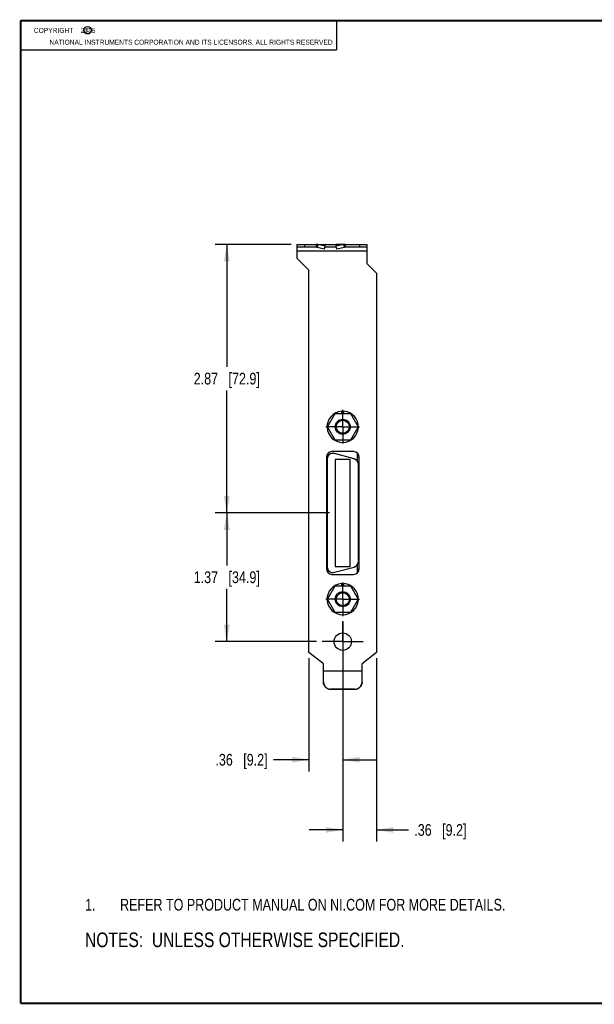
# Model space of a CAD drawing. Header units: inches. Extents: x 0.2 to 16.8, y 0.1 to 10.8.
# Tile 1 of 10: x 0.2 to 6.4, y 0.2 to 10.8. Entities that reach past the tile are written whole.
import ezdxf

# ---------------------------------------------------------------- set-up
doc = ezdxf.new("R2010")
doc.units = ezdxf.units.IN
doc.header["$LTSCALE"] = 0.935
doc.header["$MEASUREMENT"] = 0
doc.linetypes.add('CENTER', pattern=[0.6, 0.375, -0.075, 0.075, -0.075])
doc.layers.get('0').update_dxf_attribs({"linetype": 'CONTINUOUS'})
for name, color, linetype in [('DEFAULT_1', 7, 'CENTER'), ('DETAIL', 7, 'CONTINUOUS'), ('DIMENSIONS', 7, 'CONTINUOUS')]:
    doc.layers.add(name, color=color, linetype=linetype)
doc.styles.get("Standard").update_dxf_attribs({"font": 'txt', "width": 0.8})
doc.dimstyles.new('DIMSTYLE_1', dxfattribs={"dimtxt": 0.125, "dimasz": 0.18, "dimexe": 0.125, "dimexo": 0.0625, "dimgap": 0.0625, "dimtad": 0, "dimtih": 1, "dimtoh": 1, "dimzin": 4, "dimdsep": 46, "dimtxsty": 'STANDARD', "dimblk": '_FILLED', "dimblk1": '_FILLED', "dimblk2": '_FILLED', "dimcen": 0.09, "dimadec": 0, "dimazin": 0, "dimtp": 0.001, "dimtm": 0.001, "dimtfac": 1, "dimtofl": 0, "dimtmove": 0, "dimatfit": 3, "dimldrblk": '_FILLED', "dimfxl": 1, "dimtolj": 1, "dimtzin": 4, "dimarcsym": 0})

# ---------------------------------------------------------------- blocks, each defined once
blk = doc.blocks.new('CUSTOM_NOTE_BL0', base_point=(3.675, 1.312))
at = {"color": 2, "linetype": 'CONTINUOUS', "width": 0.8}
for s, p in [('1.', (0.938, 1.25)), ('REFER TO PRODUCT MANUAL ON NI.COM FOR MORE DETAILS.', (1.312, 1.25))]:
    blk.add_text(s, height=0.125, dxfattribs=at).set_placement(p)
blk = doc.blocks.new('_FILLED')
at = {"color": 0, "linetype": 'BYBLOCK'}
blk.add_solid([(0, 0), (-1, 0.174), (-1, -0.174)], dxfattribs=at)
blk = doc.blocks.new('*D0')
at = {"layer": 'DIMENSIONS', "color": 2, "linetype": 'CONTINUOUS'}
for p, q in [((3.139, 8.368), (2.327, 8.368)), ((2.452, 8.368), (2.452, 7.058)), ((2.452, 5.498), (2.452, 6.808)), ((3.548, 5.498), (2.327, 5.498))]:
    blk.add_line(p, q, dxfattribs=at)
at = {"layer": 'DIMENSIONS', "color": 2, "linetype": 'CONTINUOUS', "xscale": 0.18, "yscale": 0.18, "zscale": 0.18}
for p, rotation in [((2.452, 8.368), 90), ((2.452, 5.498), 270)]:
    blk.add_blockref('_FILLED', p, dxfattribs=dict(at, rotation=rotation))
at = {"layer": 'DIMENSIONS', "color": 2, "linetype": 'CONTINUOUS', "insert": (2.452, 6.996), "char_height": 0.125, "width": 1.125, "attachment_point": 2, "line_spacing_factor": 0.9}
blk.add_mtext('2.87{\\Ftxt.shx;\\W1.000000;\\H0.125000; }[72.9]', dxfattribs=at)
blk = doc.blocks.new('*D1')
at = {"layer": 'DIMENSIONS', "color": 2, "linetype": 'CONTINUOUS'}
for p, q in [((3.548, 5.498), (2.327, 5.498)), ((2.452, 5.498), (2.452, 4.936)), ((2.452, 4.124), (2.452, 4.686)), ((3.41, 4.124), (2.327, 4.124))]:
    blk.add_line(p, q, dxfattribs=at)
at = {"layer": 'DIMENSIONS', "color": 2, "linetype": 'CONTINUOUS', "xscale": 0.18, "yscale": 0.18, "zscale": 0.18}
for p, rotation in [((2.452, 5.498), 90), ((2.452, 4.124), 270)]:
    blk.add_blockref('_FILLED', p, dxfattribs=dict(at, rotation=rotation))
at = {"layer": 'DIMENSIONS', "color": 2, "linetype": 'CONTINUOUS', "insert": (2.452, 4.874), "char_height": 0.125, "width": 1.125, "attachment_point": 2, "line_spacing_factor": 0.9}
blk.add_mtext('1.37{\\Ftxt.shx;\\W1.000000;\\H0.125000; }[34.9]', dxfattribs=at)
blk = doc.blocks.new('*D2')
at = {"layer": 'DIMENSIONS', "color": 2, "linetype": 'CONTINUOUS'}
for p, q in [((3.691, 4.335), (3.691, 2.737)), ((3.33, 3.946), (3.33, 2.737)), ((3.33, 2.862), (2.95, 2.862)), ((3.691, 2.862), (4.051, 2.862))]:
    blk.add_line(p, q, dxfattribs=at)
at = {"layer": 'DIMENSIONS', "color": 2, "linetype": 'CONTINUOUS', "xscale": 0.18, "yscale": 0.18, "zscale": 0.18}
blk.add_blockref('_FILLED', (3.33, 2.862), dxfattribs=at)
at = {"layer": 'DIMENSIONS', "color": 2, "linetype": 'CONTINUOUS', "xscale": 0.18, "yscale": 0.18, "zscale": 0.18, "rotation": 180}
blk.add_blockref('_FILLED', (3.691, 2.862), dxfattribs=at)
at = {"layer": 'DIMENSIONS', "color": 2, "linetype": 'CONTINUOUS', "insert": (2.888, 2.924), "char_height": 0.125, "width": 0.925, "attachment_point": 3, "line_spacing_factor": 0.9}
blk.add_mtext('.36{\\Ftxt.shx;\\W1.000000;\\H0.125000; }[9.2]', dxfattribs=at)
blk = doc.blocks.new('*D3')
at = {"layer": 'DIMENSIONS', "color": 2, "linetype": 'CONTINUOUS'}
for p, q in [((3.691, 4.335), (3.691, 1.987)), ((4.052, 3.946), (4.052, 1.987)), ((3.691, 2.112), (3.331, 2.112)), ((4.052, 2.112), (4.392, 2.112))]:
    blk.add_line(p, q, dxfattribs=at)
at = {"layer": 'DIMENSIONS', "color": 2, "linetype": 'CONTINUOUS', "xscale": 0.18, "yscale": 0.18, "zscale": 0.18}
blk.add_blockref('_FILLED', (3.691, 2.112), dxfattribs=at)
at = {"layer": 'DIMENSIONS', "color": 2, "linetype": 'CONTINUOUS', "xscale": 0.18, "yscale": 0.18, "zscale": 0.18, "rotation": 180}
blk.add_blockref('_FILLED', (4.052, 2.112), dxfattribs=at)
at = {"layer": 'DIMENSIONS', "color": 2, "linetype": 'CONTINUOUS', "insert": (4.455, 2.174), "char_height": 0.125, "width": 0.925, "attachment_point": 1, "line_spacing_factor": 0.9}
blk.add_mtext('.36{\\Ftxt.shx;\\W1.000000;\\H0.125000; }[9.2]', dxfattribs=at)
blk = doc.blocks.new('NOTES_HEADER_BL1', base_point=(3.1215, 0.9375))
at = {"layer": 'DETAIL', "color": 2, "linetype": 'CONTINUOUS', "width": 0.8}
blk.add_text('NOTES:  UNLESS OTHERWISE SPECIFIED.', height=0.156, dxfattribs=at).set_placement((0.9375, 0.8595))

msp = doc.modelspace()

# ---------------------------------------------------------------- linework, layer by layer
at = {"color": 2, "linetype": 'CONTINUOUS'}
for p, q in [((0.25, 10.7586), (3.625, 10.7586)), ((0.25, 10.7586), (0.25, 10.4456)), ((3.625, 10.7586), (3.625, 10.4456)), ((0.25, 10.4456), (3.625, 10.4456))]:
    msp.add_line(p, q, dxfattribs=at)
at = {"color": 7, "linetype": 'CONTINUOUS'}
for p, q in [((3.2017, 8.368), (3.2017, 8.337)), ((3.2017, 8.368), (3.9517, 8.368)), ((3.2817, 8.368), (3.2817, 8.337)), ((3.4064, 8.368), (3.4064, 8.337)), ((3.4246, 8.3658), (3.4177, 8.3359)), ((3.4246, 8.3658), (3.5063, 8.3658)), ((3.5042, 8.3475), (3.4246, 8.3658)), ((3.4973, 8.3175), (3.5042, 8.3475)), ((3.5042, 8.3475), (3.5063, 8.3658)), ((3.6192, 8.3475), (3.6171, 8.3658)), ((3.6988, 8.3658), (3.6171, 8.3658)), ((3.6988, 8.3658), (3.6192, 8.3475)), ((3.6261, 8.3175), (3.6192, 8.3475)), ((3.6988, 8.3658), (3.7057, 8.3359)), ((3.717, 8.368), (3.717, 8.337)), ((3.8717, 8.337), (3.8717, 8.368)), ((3.9517, 8.337), (3.9517, 8.368)), ((3.5267, 6.419), (3.6087, 6.561)), ((3.6087, 6.561), (3.7727, 6.561)), ((3.6774, 6.5855), (3.6774, 6.561)), ((3.7039, 6.561), (3.7039, 6.5855)), ((3.7727, 6.561), (3.8547, 6.419)), ((3.6087, 6.277), (3.5267, 6.419)), ((3.8547, 6.419), (3.7727, 6.277)), ((3.7727, 6.277), (3.6087, 6.277)), ((3.5327, 6.1358), (3.5327, 6.1042)), ((3.8117, 6.0757), (3.6017, 6.1319)), ((3.8487, 6.048), (3.8487, 6.1358)), ((3.5159, 6.097), (3.529, 6.097)), ((3.5237, 6.072), (3.5237, 4.924)), ((3.6107, 6.068), (3.6107, 4.928)), ((3.7707, 6.068), (3.6107, 6.068)), ((3.7707, 4.928), (3.7707, 6.068)), ((3.8487, 6.097), (3.8655, 6.097)), ((3.8577, 4.9803), (3.8577, 6.0158)), ((3.8487, 4.8603), (3.8487, 4.9481)), ((3.5159, 4.899), (3.529, 4.899)), ((3.5327, 4.8919), (3.5327, 4.8603)), ((3.6017, 4.8642), (3.8117, 4.9204)), ((3.6107, 4.928), (3.7707, 4.928)), ((3.8487, 4.899), (3.8655, 4.899)), ((3.6774, 4.7435), (3.6774, 4.719)), ((3.7039, 4.719), (3.7039, 4.7435)), ((3.5267, 4.577), (3.6087, 4.719)), ((3.6087, 4.719), (3.7727, 4.719)), ((3.7727, 4.719), (3.8547, 4.577)), ((3.6087, 4.435), (3.5267, 4.577)), ((3.8547, 4.577), (3.7727, 4.435)), ((3.7727, 4.435), (3.6087, 4.435)), ((3.5647, 3.6147), (3.5647, 3.612)), ((3.8167, 3.612), (3.5647, 3.612)), ((3.8167, 3.6147), (3.8167, 3.612))]:
    msp.add_line(p, q, dxfattribs=at)
at = {"color": 3, "linetype": 'CONTINUOUS'}
for p, q in [((3.2017, 8.337), (3.2017, 8.219)), ((3.4064, 8.337), (3.2017, 8.337)), ((3.4973, 8.3175), (3.4177, 8.3359)), ((3.6217, 8.337), (3.5017, 8.337)), ((3.7057, 8.3359), (3.6261, 8.3175)), ((3.9517, 8.337), (3.717, 8.337)), ((3.9517, 8.16), (3.9517, 8.337)), ((3.9517, 8.297), (3.2017, 8.297)), ((3.3297, 8.091), (3.2017, 8.219)), ((3.9517, 8.16), (4.0517, 8.06)), ((3.3297, 4.0081), (3.3297, 8.091)), ((4.0517, 8.06), (4.0517, 4.0081)), ((3.8057, 6.154), (3.5757, 6.154)), ((3.5157, 6.094), (3.5157, 4.902)), ((3.8657, 4.902), (3.8657, 6.094)), ((3.5757, 4.842), (3.8057, 4.842)), ((3.4847, 3.887), (3.3297, 4.0081)), ((4.0517, 4.0081), (3.8967, 3.887)), ((3.4847, 3.6944), (3.4847, 3.887)), ((3.4847, 3.813), (3.8967, 3.813)), ((3.4847, 3.81), (3.8967, 3.81)), ((3.8967, 3.6944), (3.8967, 3.887)), ((3.8167, 3.6147), (3.5647, 3.6147))]:
    msp.add_line(p, q, dxfattribs=at)
at = {"color": 7, "linetype": 'CONTINUOUS', "const_width": 0.02}
for points in [[(0.25, 10.7586), (0.25, 0.2586)], [(16.75, 10.7586), (0.25, 10.7586)], [(0.25, 0.2586), (16.75, 0.2586)]]:
    msp.add_lwpolyline(points, dxfattribs=at)
at = {"color": 2, "linetype": 'CONTINUOUS'}
msp.add_circle((0.9659, 10.6562), 0.0403, dxfattribs=at)
at = {"color": 7, "linetype": 'CONTINUOUS'}
for centre, radius in [((3.6907, 6.419), 0.08), ((3.6907, 6.419), 0.069), ((3.6907, 4.577), 0.08), ((3.6907, 4.577), 0.069)]:
    msp.add_circle(centre, radius, dxfattribs=at)
at = {"color": 3, "linetype": 'CONTINUOUS'}
msp.add_circle((3.6907, 4.124), 0.0935, dxfattribs=at)
at = {"color": 7, "linetype": 'CONTINUOUS'}
for centre, radius, start, end in [((3.4064, 8.2932), 0.0749, 75.92167, 89.97817), ((3.717, 8.2932), 0.0749, 90.02183, 104.07833), ((3.6907, 6.419), 0.167, 94.55071, 85.44929), ((3.5857, 6.072), 0.062, 75, 180), ((3.7957, 6.0158), 0.062, 0, 75), ((3.7957, 4.9803), 0.062, 285, 360), ((3.5857, 4.924), 0.062, 180, 285), ((3.6907, 4.577), 0.167, 94.55071, 85.44929)]:
    msp.add_arc(centre, radius, start, end, dxfattribs=at)
at = {"color": 3, "linetype": 'CONTINUOUS'}
for centre, radius, start, end in [((3.4064, 8.2835), 0.0536, 77.89062, 89.99183), ((3.717, 8.2835), 0.0536, 90.00817, 102.10938), ((3.5757, 6.094), 0.06, 90, 180), ((3.8057, 6.094), 0.06, 0, 90), ((3.5757, 4.902), 0.06, 180, 270), ((3.8057, 4.902), 0.06, 270, 360)]:
    msp.add_arc(centre, radius, start, end, dxfattribs=at)
at = {"color": 7, "linetype": 'CONTINUOUS'}
for points, knots in [([(3.5063, 8.3658), (3.506, 8.3662), (3.5053, 8.3668), (3.5041, 8.3675), (3.5029, 8.3679), (3.5021, 8.368), (3.5017, 8.368)], [0, 0, 0, 0, 0.2792488, 0.5343357, 0.7718526, 1, 1, 1, 1]), ([(3.6171, 8.3658), (3.6174, 8.3662), (3.6181, 8.3668), (3.6193, 8.3675), (3.6205, 8.3679), (3.6213, 8.368), (3.6217, 8.368)], [0, 0, 0, 0, 0.2792488, 0.5343357, 0.7718526, 1, 1, 1, 1]), ([(3.5647, 3.612), (3.5595, 3.612), (3.5516, 3.6127), (3.5414, 3.6153), (3.534, 3.6179), (3.5269, 3.6213), (3.5179, 3.6266), (3.5078, 3.6349), (3.4994, 3.6451), (3.494, 3.654), (3.4907, 3.6611), (3.488, 3.6685), (3.4855, 3.6786), (3.4847, 3.6864), (3.4847, 3.6917)], [0, 0, 0, 0, 0.1251149, 0.1878074, 0.250449, 0.3130539, 0.3756387, 0.5006092, 0.6254866, 0.6879591, 0.7504127, 0.81287, 0.875352, 1, 1, 1, 1]), ([(3.8967, 3.6917), (3.8967, 3.6864), (3.8959, 3.6786), (3.8934, 3.6685), (3.8907, 3.6611), (3.8874, 3.654), (3.882, 3.6451), (3.8736, 3.6349), (3.8634, 3.6266), (3.8545, 3.6213), (3.8474, 3.6179), (3.8399, 3.6153), (3.8298, 3.6127), (3.8219, 3.612), (3.8167, 3.612)], [0, 0, 0, 0, 0.124648, 0.18713, 0.2495873, 0.3120409, 0.3745134, 0.4993908, 0.6243613, 0.6869461, 0.749551, 0.8121926, 0.8748851, 1, 1, 1, 1])]:
    msp.add_open_spline(points, degree=3, knots=knots, dxfattribs=at)
at = {"color": 3, "linetype": 'CONTINUOUS'}
for points, knots in [([(3.4847, 3.6944), (3.4847, 3.6891), (3.4855, 3.6813), (3.488, 3.6712), (3.4907, 3.6638), (3.494, 3.6567), (3.4994, 3.6478), (3.5078, 3.6376), (3.5179, 3.6293), (3.5269, 3.624), (3.534, 3.6206), (3.5414, 3.618), (3.5516, 3.6154), (3.5595, 3.6147), (3.5647, 3.6147)], [0, 0, 0, 0, 0.124648, 0.18713, 0.2495873, 0.3120409, 0.3745134, 0.4993908, 0.6243613, 0.6869461, 0.749551, 0.8121926, 0.8748851, 1, 1, 1, 1]), ([(3.8167, 3.6147), (3.8219, 3.6147), (3.8298, 3.6154), (3.8399, 3.618), (3.8474, 3.6206), (3.8545, 3.624), (3.8634, 3.6293), (3.8736, 3.6376), (3.882, 3.6478), (3.8874, 3.6567), (3.8907, 3.6638), (3.8934, 3.6712), (3.8959, 3.6813), (3.8967, 3.6891), (3.8967, 3.6944)], [0, 0, 0, 0, 0.1251149, 0.1878074, 0.250449, 0.3130539, 0.3756387, 0.5006092, 0.6254866, 0.6879591, 0.7504127, 0.81287, 0.875352, 1, 1, 1, 1])]:
    msp.add_open_spline(points, degree=3, knots=knots, dxfattribs=at)
at = {"layer": 'DEFAULT_1', "color": 7, "linetype": 'CENTER'}
for p, q in [((3.6907, 6.419), (3.6907, 6.599)), ((3.6907, 6.419), (3.5107, 6.419)), ((3.6907, 6.419), (3.6907, 6.239)), ((3.6907, 6.419), (3.8707, 6.419)), ((3.6907, 4.577), (3.6907, 4.757)), ((3.6907, 4.577), (3.5107, 4.577)), ((3.6907, 4.577), (3.8707, 4.577)), ((3.6907, 4.577), (3.6907, 4.397)), ((3.6907, 4.124), (3.6907, 4.3425)), ((3.6907, 4.124), (3.4722, 4.124)), ((3.6907, 4.124), (3.9092, 4.124)), ((3.6907, 4.124), (3.6907, 3.9055))]:
    msp.add_line(p, q, dxfattribs=at)

# ---------------------------------------------------------------- block references
at = {"color": 2, "linetype": 'CONTINUOUS'}
msp.add_blockref('CUSTOM_NOTE_BL0', (3.6751, 1.3124), dxfattribs=at)
at = {"layer": 'DETAIL', "color": 2, "linetype": 'CONTINUOUS'}
msp.add_blockref('NOTES_HEADER_BL1', (3.1215, 0.9375), dxfattribs=at)

# ---------------------------------------------------------------- texts
at = {"color": 2, "linetype": 'CONTINUOUS', "char_height": 0.053, "attachment_point": 1, "line_spacing_factor": 0.9}
for s, insert, width in [('c', (0.946, 10.6893), 0.0424), ('NATIONAL INSTRUMENTS CORPORATION AND ITS LICENSORS. ALL RIGHTS RESERVED', (0.5583, 10.5546), 3.0104)]:
    msp.add_mtext(s, dxfattribs=dict(at, insert=insert, width=width))
at = {"layer": 'DETAIL', "color": 2, "linetype": 'CONTINUOUS', "insert": (0.3125, 10.6805), "char_height": 0.053, "width": 0.8904, "attachment_point": 1, "line_spacing_factor": 0.9}
msp.add_mtext('    COPYRIGHT    2015', dxfattribs=at)

# ---------------------------------------------------------------- dimensions: what is measured, and where the dimension line sits
at = {"layer": 'DIMENSIONS', "color": 2, "linetype": 'CONTINUOUS'}
for p1, angle, picture, middle in [((3.2017, 8.368), 270, '*D0', (2.4517, 6.933)), ((3.4722, 4.124), 90, '*D1', (2.4517, 4.811))]:
    dim = msp.add_linear_dim(base=(2.4517, 5.498), p1=p1, p2=(3.6107, 5.498), angle=angle, dimstyle='DIMSTYLE_1', dxfattribs=at)
    dim.commit()
    dim.dimension.update_dxf_attribs({"geometry": picture, "text_midpoint": middle, "dimtype": 160})
for base, p1, p2, picture, middle in [((3.6907, 2.862), (3.3297, 4.0081), (3.6907, 4.397), '*D2', (2.4253, 2.862)), ((4.0517, 2.112), (3.6907, 4.397), (4.0517, 4.0081), '*D3', (4.9175, 2.112))]:
    dim = msp.add_linear_dim(base=base, p1=p1, p2=p2, dimstyle='DIMSTYLE_1', dxfattribs=at)
    dim.commit()
    dim.dimension.update_dxf_attribs({"geometry": picture, "text_midpoint": middle, "dimtype": 160})

doc.saveas('drawing.dxf')
